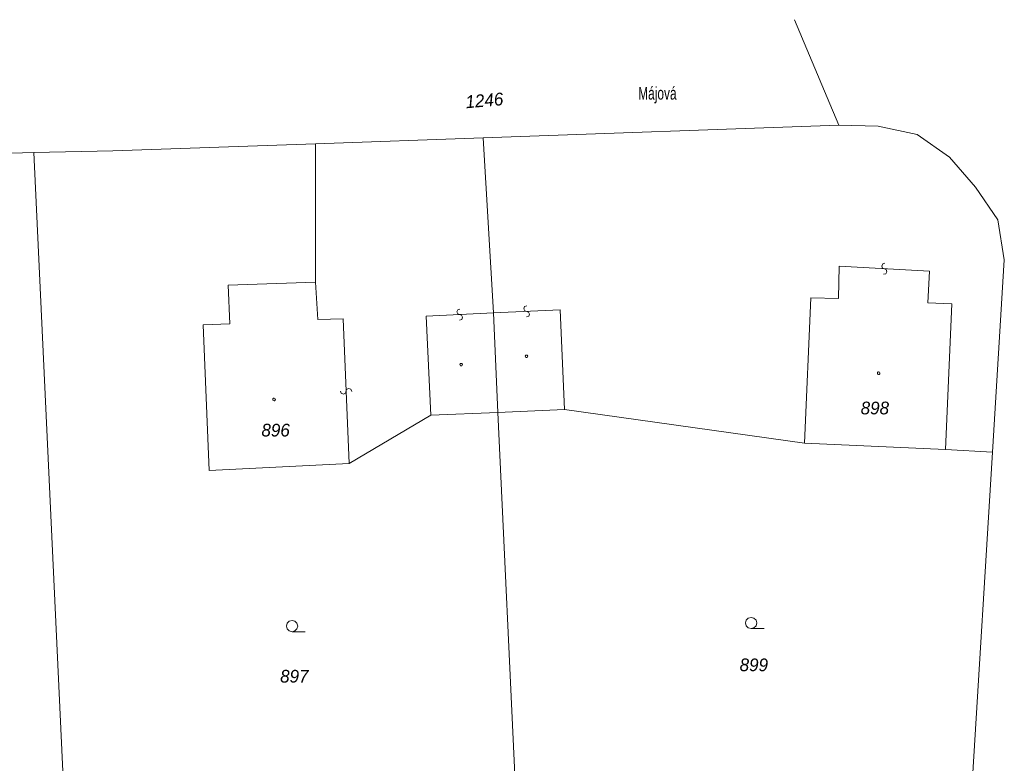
# Model space of a CAD drawing. Header units: metres. Extents: x -456675 to -456487, y -1112395 to -1112217.
# Tile 9 of 14: x -456625 to -456560, y -1112267 to -1112217. Entities that reach past the tile are written whole.
import ezdxf

# ---------------------------------------------------------------- set-up
doc = ezdxf.new("R2010")
doc.units = ezdxf.units.M
doc.header["$MEASUREMENT"] = 0
doc.layers.add('Katastralni_mapa', color=9, linetype='Continuous', lineweight=0)
doc.styles.add('Style-CS_italics', font='CS_italics.shx')
doc.styles.add('Style-CS_working', font='CS_working.shx')

# ---------------------------------------------------------------- blocks, each defined once
blk = doc.blocks.new('C30')
at = {"layer": 'Katastralni_mapa', "color": 9, "linetype": 'Continuous', "lineweight": 0, "flags": 128}
blk.add_lwpolyline([(0, 0), (-0.019, 0.005), (-0.0325, 0.019), (-0.0375, 0.0375), (-0.0325, 0.056), (-0.019, 0.07), (0, 0.075), (0.019, 0.07), (0.0325, 0.056), (0.0375, 0.0375), (0.0325, 0.019), (0.019, 0.005), (0, 0), (0.0875, 0)], dxfattribs=at)
blk = doc.blocks.new('C45')
at = {"layer": 'Katastralni_mapa', "color": 9, "linetype": 'Continuous', "lineweight": 0, "flags": 128}
blk.add_lwpolyline([(0.0045, 0.0075), (0.009, 0), (0.0045, -0.0075), (-0.0045, -0.0075), (-0.009, 0), (-0.0045, 0.0075)], close=True, dxfattribs=at)
blk = doc.blocks.new('C280')
at = {"layer": 'Katastralni_mapa', "color": 9, "linetype": 'Continuous', "lineweight": 0, "flags": 128}
blk.add_lwpolyline([(0, 0.0085), (0.005, 0.0075), (0.0075, 0.003), (0.0085, 0), (0.0075, -0.0045), (0.0035, -0.008), (0, -0.0085), (-0.0045, -0.007), (-0.0075, -0.004), (-0.0085, 0), (-0.0075, 0.0045), (-0.0035, 0.008)], close=True, dxfattribs=at)
blk = doc.blocks.new('C22')
at = {"layer": 'Katastralni_mapa', "color": 9, "linetype": 'Continuous', "lineweight": 0, "flags": 128}
blk.add_lwpolyline([(-0.0025, -0.0375), (0.0125, -0.0325), (0.0185, -0.017), (0.0115, -0.0035), (-0.0125, 0.005), (-0.0185, 0.019), (-0.0115, 0.0335), (0.0025, 0.0375)], dxfattribs=at)

msp = doc.modelspace()

# ---------------------------------------------------------------- linework, layer by layer
at = {"layer": 'Katastralni_mapa', "color": 9, "linetype": 'Continuous', "lineweight": 0, "flags": 128}
for points in [[(-456571.48, -1112222.19), (-456573.674, -1112216.993)], [(-456571.48, -1112222.19), (-456570.71, -1112224.04)], [(-456594.48, -1112224.88), (-456570.71, -1112224.04)], [(-456570.71, -1112224.04), (-456568.07, -1112224.1)], [(-456568.07, -1112224.1), (-456565.48, -1112224.67)], [(-456605.68, -1112225.29), (-456594.48, -1112224.88)], [(-456594.48, -1112224.88), (-456593.8, -1112236.6)], [(-456565.48, -1112224.67), (-456563.32, -1112226.19)], [(-456619.24, -1112225.77), (-456605.68, -1112225.29)], [(-456605.69, -1112234.54), (-456605.68, -1112225.29)], [(-456643.44, -1112226.42), (-456624.5, -1112225.87)], [(-456624.5, -1112225.87), (-456619.24, -1112225.77)], [(-456624.5, -1112225.87), (-456622.42, -1112270.58)], [(-456563.32, -1112226.19), (-456561.57, -1112228.19)], [(-456561.57, -1112228.19), (-456560.09, -1112230.38)], [(-456560.09, -1112230.38), (-456559.65, -1112233.05)], [(-456559.65, -1112233.05), (-456560.44, -1112245.9)], [(-456570.74, -1112235.64), (-456570.68, -1112233.48)], [(-456570.68, -1112233.48), (-456564.66, -1112233.8)], [(-456564.66, -1112233.8), (-456564.77, -1112235.92)], [(-456611.52, -1112234.74), (-456605.69, -1112234.54)], [(-456611.42, -1112237.32), (-456611.52, -1112234.74)], [(-456605.69, -1112234.54), (-456605.54, -1112237.04)], [(-456573, -1112245.31), (-456572.59, -1112235.58)], [(-456572.59, -1112235.58), (-456570.74, -1112235.64)], [(-456564.77, -1112235.92), (-456563.15, -1112235.99)], [(-456563.15, -1112235.99), (-456563.57, -1112245.73)], [(-456593.8, -1112236.6), (-456598.29, -1112236.82)], [(-456593.8, -1112236.6), (-456589.34, -1112236.38)], [(-456593.8, -1112236.6), (-456593.5, -1112243.25)], [(-456589.34, -1112236.38), (-456589.05, -1112243.06)], [(-456613.2, -1112237.4), (-456611.42, -1112237.32)], [(-456612.79, -1112247.13), (-456613.2, -1112237.4)], [(-456605.54, -1112237.04), (-456603.84, -1112237)], [(-456603.84, -1112237), (-456603.44, -1112246.66)], [(-456598.29, -1112236.82), (-456597.97, -1112243.44)], [(-456593.5, -1112243.25), (-456597.97, -1112243.44)], [(-456589.05, -1112243.06), (-456593.5, -1112243.25)], [(-456593.5, -1112243.25), (-456592.28, -1112269.37)], [(-456573, -1112245.31), (-456589.05, -1112243.06)], [(-456597.97, -1112243.44), (-456603.44, -1112246.66)], [(-456563.57, -1112245.73), (-456573, -1112245.31)], [(-456560.44, -1112245.9), (-456563.57, -1112245.73)], [(-456560.44, -1112245.9), (-456561.8, -1112268.06)], [(-456603.44, -1112246.66), (-456612.79, -1112247.13)]]:
    msp.add_lwpolyline(points, dxfattribs=at)

# ---------------------------------------------------------------- block references
at = {"layer": 'Katastralni_mapa', "color": 9, "linetype": 'Continuous', "lineweight": 0, "xscale": 10, "yscale": 10, "zscale": 10}
for p, rotation in [((-456567.67, -1112233.64), 176.9866621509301), ((-456591.57, -1112236.49), 182.8414493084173), ((-456596.045, -1112236.71), 2.8074931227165), ((-456603.64, -1112241.83), 92.36079591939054)]:
    msp.add_blockref('C22', p, dxfattribs=dict(at, rotation=rotation))
for name, p in [('C45', (-456595.94, -1112240.05)), ('C45', (-456591.58, -1112239.49)), ('C280', (-456568.051, -1112240.622)), ('C280', (-456608.451, -1112242.383)), ('C30', (-456607.252, -1112257.903)), ('C30', (-456576.57, -1112257.697))]:
    msp.add_blockref(name, p, dxfattribs=at)

# ---------------------------------------------------------------- texts
at = {"layer": 'Katastralni_mapa', "color": 9, "linetype": 'Continuous', "lineweight": 0, "insert": (-456594.363, -1112222.821), "char_height": 0.85, "attachment_point": 8, "rotation": 4.92744, "line_spacing_factor": 0.763675, "style": 'Style-CS_italics'}
msp.add_mtext('1246', dxfattribs=at)
at = {"layer": 'Katastralni_mapa', "color": 9, "linetype": 'Continuous', "lineweight": 0, "char_height": 0.85, "attachment_point": 8}
for s, insert, line_spacing_factor, style in [('\\H1.000000x;\\W0.700000;Májová', (-456582.835, -1112222.591), 0.749482, 'Style-CS_working'), ('898', (-456568.3, -1112243.388), 0.763675, 'Style-CS_italics'), ('896', (-456608.35, -1112244.868), 0.763675, 'Style-CS_italics'), ('899', (-456576.39, -1112260.558), 0.763675, 'Style-CS_italics'), ('897', (-456607.1, -1112261.318), 0.763675, 'Style-CS_italics')]:
    msp.add_mtext(s, dxfattribs=dict(at, insert=insert, line_spacing_factor=line_spacing_factor, style=style))

doc.saveas('drawing.dxf')
